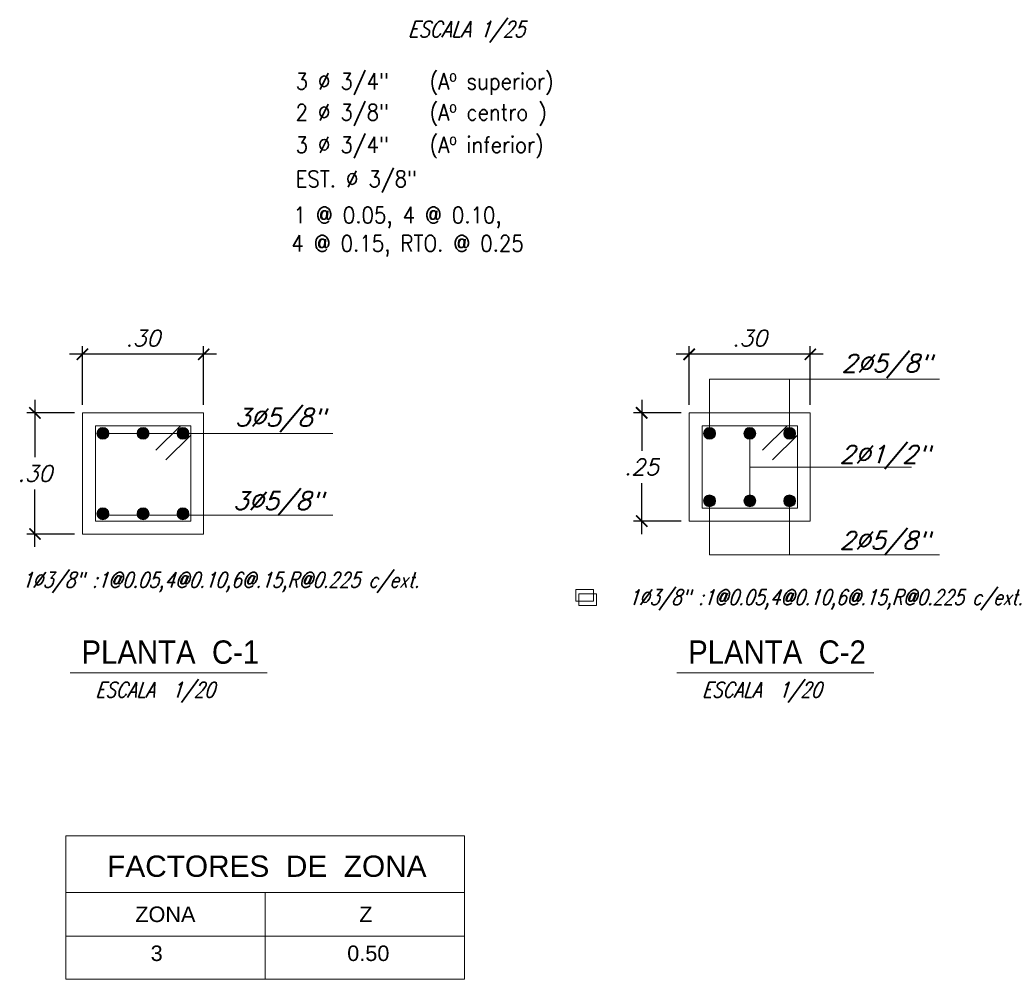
# Model space of a CAD drawing. Header units: metres. Extents: x -11 to 490, y -19 to 215.
# Tile 26 of 73: x 19.41 to 25.51, y 11.76 to 17.71. Entities that reach past the tile are written whole.
import ezdxf
from ezdxf.enums import TextEntityAlignment as Align

# ---------------------------------------------------------------- set-up
doc = ezdxf.new("R2010")
doc.units = ezdxf.units.M
for name, color, linetype in [('Cimentación Corte', 2, 'Continuous'), ('COTAS-01', 1, 'Continuous'), ('LAYER3', 3, 'Continuous'), ('TEXTOS-CHICOS-03', 3, 'Continuous')]:
    doc.layers.add(name, color=color, linetype=linetype)
for name, color, linetype, lineweight in [('COTAS', 9, 'Continuous', 13), ('TEXTO', 14, 'Continuous', 40), ('Textos', 7, 'Continuous', 0)]:
    doc.layers.add(name, color=color, linetype=linetype, lineweight=lineweight)
doc.styles.add('ARIAL', font='arial.ttf', dxfattribs={"width": 0.95})
doc.styles.add('S', font='romans.shx', dxfattribs={"oblique": 15})
doc.styles.add('STYLE5', font='romans.shx', dxfattribs={"width": 0.8})
doc.dimstyles.new('1-25', dxfattribs={"dimtxt": 0.08, "dimasz": 0.09, "dimexe": 0.09, "dimexo": 0.15, "dimgap": 0.05, "dimtad": 1, "dimtih": 1, "dimtoh": 1, "dimlfac": 0.4, "dimzin": 4, "dimdsep": 46, "dimtxsty": 'S', "dimblk1": 'OBLIQUE', "dimblk2": 'OBLIQUE', "dimsah": 1, "dimcen": 0.06, "dimdle": 0.1, "dimclrd": 1, "dimclre": 1, "dimclrt": 3, "dimadec": 0, "dimazin": 0, "dimtfac": 1, "dimtix": 1, "dimtmove": 0, "dimatfit": 3, "dimldrblk": 'OBLIQUE', "dimfxl": 1, "dimtolj": 1, "dimtzin": 0, "dimarcsym": 0})

# ---------------------------------------------------------------- blocks, each defined once
blk = doc.blocks.new('_ARCHTICK')
at = {"color": 0, "linetype": 'ByBlock', "const_width": 0.15}
blk.add_lwpolyline([(-0.5, -0.5), (0.5, 0.5)], dxfattribs=at)
blk = doc.blocks.new('*D416')
at = {"layer": 'COTAS', "color": 1, "lineweight": -2, "ltscale": 0.02, "transparency": 16777216}
for p, q in [((19.8004, 15.3209), (19.8004, 15.6835)), ((20.5504, 15.3209), (20.5504, 15.6835)), ((20.6304, 15.6335), (19.7204, 15.6335))]:
    blk.add_line(p, q, dxfattribs=at)
at = {"layer": 'Defpoints', "color": 0, "lineweight": 5, "ltscale": 0.02, "transparency": 16777216}
for p in [(19.8004, 15.6335), (19.8004, 15.2709), (20.5504, 15.2709)]:
    blk.add_point(p, dxfattribs=at)
at = {"layer": 'COTAS', "color": 1, "lineweight": -2, "ltscale": 0.02, "transparency": 16777216, "xscale": 0.07, "yscale": 0.07, "zscale": 0.07, "rotation": 180}
blk.add_blockref('_ARCHTICK', (19.8004, 15.6335), dxfattribs=at)
at = {"layer": 'COTAS', "color": 1, "lineweight": -2, "ltscale": 0.02, "transparency": 16777216, "xscale": 0.07, "yscale": 0.07, "zscale": 0.07}
blk.add_blockref('_ARCHTICK', (20.5504, 15.6335), dxfattribs=at)
at = {"layer": 'COTAS', "color": 3, "ltscale": 0.02, "transparency": 16777216, "insert": (20.1754, 15.7335), "char_height": 0.1, "attachment_point": 5, "style": 'S'}
blk.add_mtext('\\A1;.30', dxfattribs=at)
blk = doc.blocks.new('_Oblique')
at = {"color": 0, "linetype": 'ByBlock', "lineweight": -2}
blk.add_line((-0.5, -0.5), (0.5, 0.5), dxfattribs=at)
blk = doc.blocks.new('*D417')
at = {"layer": 'COTAS', "color": 1, "lineweight": -2, "ltscale": 0.02, "transparency": 16777216}
for p, q in [((19.5064, 15.3509), (19.5064, 14.9959)), ((19.7504, 15.2709), (19.4564, 15.2709)), ((19.5064, 14.4409), (19.5064, 14.7959)), ((19.7504, 14.5209), (19.4564, 14.5209))]:
    blk.add_line(p, q, dxfattribs=at)
at = {"layer": 'Defpoints', "color": 0, "lineweight": 5, "ltscale": 0.02, "transparency": 16777216}
for p in [(19.8004, 15.2709), (19.5064, 14.5209), (19.8004, 14.5209)]:
    blk.add_point(p, dxfattribs=at)
at = {"layer": 'COTAS', "color": 1, "lineweight": -2, "ltscale": 0.02, "transparency": 16777216, "xscale": 0.07, "yscale": 0.07, "zscale": 0.07}
for p, rotation in [((19.5064, 15.2709), 90), ((19.5064, 14.5209), 270)]:
    blk.add_blockref('_ARCHTICK', p, dxfattribs=dict(at, rotation=rotation))
at = {"layer": 'COTAS', "color": 3, "ltscale": 0.02, "transparency": 16777216, "insert": (19.5064, 14.8959), "char_height": 0.1, "attachment_point": 5, "style": 'S'}
blk.add_mtext('\\A1;.30', dxfattribs=at)
blk = doc.blocks.new('*D418')
at = {"layer": 'COTAS', "color": 1, "lineweight": -2, "ltscale": 0.02, "transparency": 16777216}
for p, q in [((23.5561, 15.3209), (23.5561, 15.6835)), ((24.3061, 15.3209), (24.3061, 15.6835)), ((24.3861, 15.6335), (23.4761, 15.6335))]:
    blk.add_line(p, q, dxfattribs=at)
at = {"layer": 'Defpoints', "color": 0, "lineweight": 5, "ltscale": 0.02, "transparency": 16777216}
for p in [(23.5561, 15.6335), (23.5561, 15.2709), (24.3061, 15.2709)]:
    blk.add_point(p, dxfattribs=at)
at = {"layer": 'COTAS', "color": 1, "lineweight": -2, "ltscale": 0.02, "transparency": 16777216, "xscale": 0.07, "yscale": 0.07, "zscale": 0.07, "rotation": 180}
blk.add_blockref('_ARCHTICK', (23.5561, 15.6335), dxfattribs=at)
at = {"layer": 'COTAS', "color": 1, "lineweight": -2, "ltscale": 0.02, "transparency": 16777216, "xscale": 0.07, "yscale": 0.07, "zscale": 0.07}
blk.add_blockref('_ARCHTICK', (24.3061, 15.6335), dxfattribs=at)
at = {"layer": 'COTAS', "color": 3, "ltscale": 0.02, "transparency": 16777216, "insert": (23.9311, 15.7335), "char_height": 0.1, "attachment_point": 5, "style": 'S'}
blk.add_mtext('\\A1;.30', dxfattribs=at)
blk = doc.blocks.new('*D419')
at = {"layer": 'COTAS', "color": 1, "lineweight": -2, "ltscale": 0.02, "transparency": 16777216}
for p, q in [((23.2622, 15.3509), (23.2622, 15.0359)), ((23.5061, 15.2709), (23.2122, 15.2709)), ((23.2622, 14.5209), (23.2622, 14.8359)), ((23.5061, 14.6009), (23.2122, 14.6009))]:
    blk.add_line(p, q, dxfattribs=at)
at = {"layer": 'Defpoints', "color": 0, "lineweight": 5, "ltscale": 0.02, "transparency": 16777216}
for p in [(23.5561, 15.2709), (23.2622, 14.6009), (23.5561, 14.6009)]:
    blk.add_point(p, dxfattribs=at)
at = {"layer": 'COTAS', "color": 1, "lineweight": -2, "ltscale": 0.02, "transparency": 16777216, "xscale": 0.07, "yscale": 0.07, "zscale": 0.07}
for p, rotation in [((23.2622, 15.2709), 90), ((23.2622, 14.6009), 270)]:
    blk.add_blockref('_ARCHTICK', p, dxfattribs=dict(at, rotation=rotation))
at = {"layer": 'COTAS', "color": 3, "ltscale": 0.02, "transparency": 16777216, "insert": (23.2622, 14.9359), "char_height": 0.1, "attachment_point": 5, "style": 'S'}
blk.add_mtext('\\A1;.25', dxfattribs=at)

msp = doc.modelspace()

# ---------------------------------------------------------------- hatches: boundary and pattern name
at = {"layer": 'Cimentación Corte', "linetype": 'Continuous', "lineweight": 5}
for points in [[(19.9633, 15.144, 1), (19.89, 15.144, 1)], [(20.2123, 15.144, 1), (20.139, 15.144, 1)], [(20.4589, 15.144, 1), (20.3856, 15.144, 1)], [(23.7191, 15.144, 1), (23.6458, 15.144, 1)], [(23.9681, 15.144, 1), (23.8948, 15.144, 1)], [(24.2147, 15.144, 1), (24.1414, 15.144, 1)], [(23.7191, 14.7263, 1), (23.6458, 14.7263, 1)], [(23.9681, 14.7263, 1), (23.8948, 14.7263, 1)], [(24.2147, 14.7263, 1), (24.1414, 14.7263, 1)], [(19.9633, 14.6463, 1), (19.89, 14.6463, 1)], [(20.2123, 14.6463, 1), (20.139, 14.6463, 1)], [(20.4589, 14.6463, 1), (20.3856, 14.6463, 1)]]:
    msp.add_hatch(color=3, dxfattribs=at).paths.add_polyline_path(points)

# ---------------------------------------------------------------- linework, layer by layer
at = {"layer": 'Cimentación Corte', "color": 251, "linetype": 'Continuous', "lineweight": 5}
for p, q in [((23.6825, 15.4795), (25.1054, 15.4795)), ((23.6825, 15.144), (23.6825, 15.4795)), ((24.178, 15.144), (24.178, 15.4795)), ((19.9267, 15.144), (21.3497, 15.144)), ((23.9315, 15.144), (23.9315, 14.7263)), ((23.9315, 14.9351), (24.9329, 14.9351)), ((23.6825, 14.7279), (23.6825, 14.3923)), ((24.178, 14.7279), (24.178, 14.3923)), ((19.9267, 14.6386), (21.3497, 14.6386)), ((23.6825, 14.3923), (25.1054, 14.3923))]:
    msp.add_line(p, q, dxfattribs=at)
at = {"layer": 'Cimentación Corte', "color": 9, "linetype": 'Continuous', "lineweight": 5}
for p, q in [((20.4078, 15.1909), (20.2545, 15.0398)), ((24.1636, 15.1909), (24.0102, 15.0398)), ((20.4695, 15.1318), (20.3162, 14.9807)), ((24.2253, 15.1318), (24.0719, 14.9807))]:
    msp.add_line(p, q, dxfattribs=at)
at = {"layer": 'Cimentación Corte', "color": 152, "linetype": 'Continuous', "lineweight": 5}
for p, q in [((19.7239, 13.661), (20.9438, 13.661)), ((23.4796, 13.661), (24.6995, 13.661))]:
    msp.add_line(p, q, dxfattribs=at)
at = {"layer": 'Cimentación Corte', "color": 3, "linetype": 'Continuous', "lineweight": 5}
for points in [[(19.8004, 15.2709), (20.5504, 15.2709), (20.5504, 14.5209), (19.8004, 14.5209)], [(23.5561, 15.2709), (24.3061, 15.2709), (24.3061, 14.6009), (23.5561, 14.6009)]]:
    msp.add_lwpolyline(points, close=True, dxfattribs=at)
at = {"layer": 'Cimentación Corte', "color": 9, "linetype": 'Continuous', "lineweight": 5}
for points in [[(19.8804, 15.1909), (20.4704, 15.1909), (20.4704, 14.6009), (19.8804, 14.6009)], [(23.6361, 15.1909), (24.2261, 15.1909), (24.2261, 14.6809), (23.6361, 14.6809)]]:
    msp.add_lwpolyline(points, close=True, dxfattribs=at)
at = {"layer": 'Cimentación Corte', "color": 2, "linetype": 'Continuous', "lineweight": 5}
for points in [[(22.8553, 14.1776), (22.9645, 14.1776), (22.9645, 14.106), (22.8553, 14.106)], [(22.8723, 14.1504), (22.9816, 14.1504), (22.9816, 14.0787), (22.8723, 14.0787)]]:
    msp.add_lwpolyline(points, close=True, dxfattribs=at)
at = {"layer": 'Cimentación Corte', "color": 4, "linetype": 'Continuous', "lineweight": 5}
for centre in [(19.9267, 15.144), (20.1757, 15.144), (20.4223, 15.144), (23.6825, 15.144), (23.9315, 15.144), (24.178, 15.144), (23.6825, 14.7263), (23.9315, 14.7263), (24.178, 14.7263), (19.9267, 14.6463), (20.1757, 14.6463), (20.4223, 14.6463)]:
    msp.add_circle(centre, 0.0367, dxfattribs=at)
at = {"layer": 'COTAS-01', "color": 1, "linetype": 'Continuous', "lineweight": 5}
for p, q in [((22.165, 12.3013), (19.6964, 12.3013)), ((20.9307, 12.3013), (20.9307, 11.7639)), ((22.165, 12.0301), (19.6964, 12.0301))]:
    msp.add_line(p, q, dxfattribs=at)
at = {"layer": 'COTAS-01', "color": 8, "linetype": 'Continuous', "lineweight": 5}
msp.add_lwpolyline([(19.6964, 12.6523), (22.165, 12.6523), (22.165, 11.7639), (19.6964, 11.7639)], close=True, dxfattribs=at)

# ---------------------------------------------------------------- texts
at = {"layer": 'LAYER3', "color": 9, "linetype": 'ByBlock', "style": 'STYLE5', "width": 0.9}
for s, p in [('3 Ø 3/4"   (Aº superior)', (21.1193, 17.2735)), ('2 Ø 3/8"   (Aº centro )', (21.1193, 17.0815)), ('3 Ø 3/4"   (Aº inferior)', (21.1193, 16.8807)), ('EST. Ø 3/8"', (21.1193, 16.6692)), ('1 @ 0.05, 4 @ 0.10, ', (21.1071, 16.4458)), ('4 @ 0.15, RTO. @ 0.25', (21.0937, 16.2703))]:
    msp.add_text(s, height=0.1, dxfattribs=at).set_placement(p)
at = {"layer": 'TEXTO', "color": 2, "linetype": 'Continuous', "lineweight": 5, "ltscale": 8, "style": 'STYLE5', "oblique": 18, "width": 0.8}
msp.add_text('ESCALA 1/25', height=0.1, rotation=359.99999, dxfattribs=at).set_placement((21.8157, 17.5969))
at = {"layer": 'TEXTO', "color": 9, "linetype": 'Continuous', "lineweight": 9, "ltscale": 8, "style": 'STYLE5', "oblique": 18}
for s, p in [('2Ø5/8"', (24.7781, 15.6333)), ('3Ø5/8"', (21.0224, 15.2978)), ('2Ø1/2"', (24.766, 15.0691)), ('3Ø5/8"', (21.0102, 14.7815)), ('2Ø5/8"', (24.766, 14.5361))]:
    msp.add_text(s, height=0.11, rotation=0.00001, dxfattribs=at).set_placement(p, align=Align.TOP_CENTER)
at = {"layer": 'TEXTO', "color": 2, "linetype": 'Continuous', "lineweight": 9, "ltscale": 8, "style": 'STYLE5', "oblique": 18, "width": 0.8}
for s, p in [('1Ø3/8" :1@0.05,4@0.10,6@.15,R@0.225 c/ext.', (20.6547, 14.2841)), ('1Ø3/8" :1@0.05,4@0.10,6@.15,R@0.225 c/ext.', (24.4105, 14.1767)), ('ESCALA  1/20', (20.2493, 13.6041)), ('ESCALA  1/20', (24.005, 13.6041))]:
    msp.add_text(s, height=0.095, rotation=359.99999, dxfattribs=at).set_placement(p, align=Align.TOP_CENTER)
at = {"layer": 'Textos', "style": 'ARIAL', "width": 0.9}
for s, p in [('PLANTA  C-1', (20.3444, 13.8621)), ('PLANTA  C-2', (24.1001, 13.8621))]:
    msp.add_text(s, height=0.1445, dxfattribs=at).set_placement(p, align=Align.TOP_CENTER)
at = {"layer": 'TEXTOS-CHICOS-03', "color": 7, "linetype": 'ByBlock', "style": 'ARIAL'}
for s, height, p in [('FACTORES  DE  ZONA', 0.132, (19.9532, 12.3983)), ('  ZONA', 0.096, (20.0528, 12.1185)), ('  Z', 0.096, (21.4394, 12.1185)), ('3', 0.096, (20.2224, 11.8772)), ('0.50', 0.096, (21.4394, 11.8772))]:
    msp.add_text(s, height=height, dxfattribs=at).set_placement(p)

# ---------------------------------------------------------------- dimensions: what is measured, and where the dimension line sits
at = {"layer": 'COTAS', "ltscale": 0.02}
for base, p1, p2, picture, middle in [((19.8004, 15.6335), (20.5504, 15.2709), (19.8004, 15.2709), '*D416', (20.1754, 15.7335)), ((23.5561, 15.6335), (24.3061, 15.2709), (23.5561, 15.2709), '*D418', (23.9311, 15.7335))]:
    dim = msp.add_linear_dim(base=base, p1=p1, p2=p2, dimstyle='1-25', override={"dimtxt": 0.1, "dimasz": 0.07, "dimexe": 0.05, "dimexo": 0.05, "dimblk1": 'ARCHTICK', "dimblk2": 'ARCHTICK', "dimdle": 0.08}, dxfattribs=at)
    dim.commit()
    dim.dimension.update_dxf_attribs({"geometry": picture, "text_midpoint": middle})
dim = msp.add_linear_dim(base=(19.5064, 14.5209), p1=(19.8004, 15.2709), p2=(19.8004, 14.5209), angle=90, dimstyle='1-25', override={"dimtxt": 0.1, "dimasz": 0.07, "dimexe": 0.05, "dimexo": 0.05, "dimblk1": 'ARCHTICK', "dimblk2": 'ARCHTICK', "dimdle": 0.08}, dxfattribs=at)
dim.commit()
dim.dimension.update_dxf_attribs({"geometry": '*D417', "text_midpoint": (19.5064, 14.8959)})
dim = msp.add_linear_dim(base=(23.2622, 14.6009), p1=(23.5561, 15.2709), p2=(23.5561, 14.6009), angle=90, text='.25', dimstyle='1-25', override={"dimtxt": 0.1, "dimasz": 0.07, "dimexe": 0.05, "dimexo": 0.05, "dimblk1": 'ARCHTICK', "dimblk2": 'ARCHTICK', "dimdle": 0.08}, dxfattribs=at)
dim.commit()
dim.dimension.update_dxf_attribs({"geometry": '*D419', "text_midpoint": (23.2622, 14.9359)})

doc.saveas('drawing.dxf')
